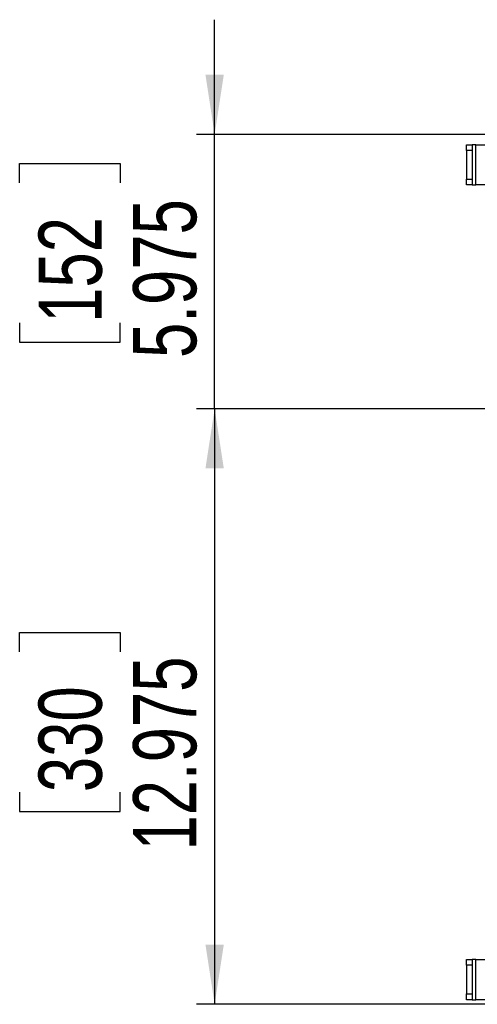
# Model space of a CAD drawing. Header units: inches. Extents: x 0.3 to 33.8, y 0.2 to 21.7.
# Tile 64 of 192: x 11 to 12, y 10.5 to 12.7. Entities that reach past the tile are written whole.
import ezdxf

# ---------------------------------------------------------------- set-up
doc = ezdxf.new("R2010")
doc.units = ezdxf.units.IN
doc.header["$MEASUREMENT"] = 0
doc.layers.add('BORDERS', color=7, linetype='Continuous')
doc.styles.add('SLDTEXTSTYLE0', font='TXT', dxfattribs={"width": 0.75})
doc.dimstyles.new('SLDDIMSTYLE1', dxfattribs={"dimtxt": 0.137795, "dimasz": 0.13, "dimexe": 0, "dimexo": 0.0625, "dimgap": 0.034449, "dimtad": 1, "dimdec": 3, "dimlfac": 10, "dimrnd": 1e-09, "dimzin": 12, "dimdsep": 46, "dimtxsty": 'SLDTEXTSTYLE0', "dimsah": 1, "dimcen": 0.09, "dimadec": 0, "dimazin": 3, "dimtfac": 1, "dimtdec": 3, "dimtmove": 0, "dimatfit": 0, "dimfxl": 0, "dimfrac": 2, "dimtolj": 1, "dimtzin": 12, "dimarcsym": 0})
doc.dimstyles.new('SLDDIMSTYLE2', dxfattribs={"dimtxt": 0.137795, "dimasz": 0.13, "dimexe": 0, "dimexo": 0.0625, "dimgap": 0.034449, "dimtad": 1, "dimdec": 3, "dimlfac": 10, "dimrnd": 1e-09, "dimzin": 12, "dimdsep": 46, "dimtxsty": 'SLDTEXTSTYLE0', "dimsah": 1, "dimcen": 0.09, "dimadec": 0, "dimazin": 3, "dimtfac": 1, "dimtdec": 3, "dimtofl": 0, "dimtmove": 0, "dimatfit": 3, "dimfxl": 0, "dimfrac": 2, "dimtolj": 1, "dimtzin": 12, "dimarcsym": 0})

# ---------------------------------------------------------------- blocks, each defined once
blk = doc.blocks.new('_D_1')
at = {"layer": 'BORDERS'}
for p, q in [((11.4014, 12.4022), (11.4014, 12.6522)), ((12.4737, 12.4022), (11.362, 12.4022)), ((11.4014, 11.8047), (11.4014, 12.4022)), ((10.9764, 12.2971), (10.9764, 12.3391)), ((10.9764, 12.3391), (11.1952, 12.3391)), ((11.1952, 12.3391), (11.1952, 12.2971)), ((10.9764, 11.9917), (10.9764, 11.9497)), ((11.1952, 11.9497), (11.1952, 11.9917)), ((10.9764, 11.9497), (11.1952, 11.9497)), ((12.6377, 11.8047), (11.362, 11.8047)), ((11.4014, 11.8047), (11.4014, 11.5547))]:
    blk.add_line(p, q, dxfattribs=at)
for points in [[(11.4014, 12.4022), (11.4214, 12.5322), (11.3814, 12.5322)], [(11.4014, 11.8047), (11.3814, 11.6747), (11.4214, 11.6747)]]:
    blk.add_solid(points, dxfattribs=at)
at = {"layer": 'BORDERS', "char_height": 0.1378, "attachment_point": 1, "rotation": 90, "style": 'SLDTEXTSTYLE0'}
for s, insert in [('5.975', (11.2237, 11.9153)), ('152', (11.0176, 11.9917))]:
    blk.add_mtext(s, dxfattribs=dict(at, insert=insert))
blk = doc.blocks.new('_D_2')
at = {"layer": 'BORDERS'}
for p, q in [((12.6377, 11.8047), (11.362, 11.8047)), ((11.4014, 11.8047), (11.4014, 10.5072)), ((10.9764, 11.2749), (10.9764, 11.3168)), ((10.9764, 11.3168), (11.1952, 11.3168)), ((11.1952, 11.3168), (11.1952, 11.2749)), ((10.9764, 10.9694), (10.9764, 10.9274)), ((11.1952, 10.9274), (11.1952, 10.9694)), ((10.9764, 10.9274), (11.1952, 10.9274)), ((11.9987, 10.5072), (11.362, 10.5072))]:
    blk.add_line(p, q, dxfattribs=at)
for points in [[(11.4014, 11.8047), (11.3814, 11.6747), (11.4214, 11.6747)], [(11.4014, 10.5072), (11.4214, 10.6372), (11.3814, 10.6372)]]:
    blk.add_solid(points, dxfattribs=at)
at = {"layer": 'BORDERS', "char_height": 0.1378, "attachment_point": 1, "rotation": 90, "style": 'SLDTEXTSTYLE0'}
for s, insert in [('12.975', (11.2237, 10.8421)), ('330', (11.0176, 10.9694))]:
    blk.add_mtext(s, dxfattribs=dict(at, insert=insert))

msp = doc.modelspace()

# ---------------------------------------------------------------- linework, layer by layer
at = {"color": 7, "linetype": 'Continuous', "lineweight": 25}
for p, q in [((11.95056, 12.37967), (11.96306, 12.37967)), ((11.95056, 12.36717), (11.95056, 12.37967)), ((11.96306, 12.37967), (11.96306, 12.36717)), ((11.97093, 12.37967), (11.96306, 12.37967)), ((11.97093, 12.29217), (11.97093, 12.37967)), ((11.97093, 12.37967), (12.50056, 12.37967)), ((11.95056, 12.36717), (11.95056, 12.30467)), ((11.96306, 12.36717), (11.95056, 12.36717)), ((11.96306, 12.36717), (11.96306, 12.30467)), ((11.95056, 12.29217), (11.95056, 12.30467)), ((11.95056, 12.30467), (11.96306, 12.30467)), ((11.96306, 12.29217), (11.95056, 12.29217)), ((11.96306, 12.30467), (11.96306, 12.29217)), ((11.96306, 12.29217), (11.97093, 12.29217)), ((12.00681, 12.29217), (11.97093, 12.29217)), ((11.95056, 10.60467), (11.96306, 10.60467)), ((11.95056, 10.59217), (11.95056, 10.60467)), ((11.96306, 10.60467), (11.96306, 10.59217)), ((11.97093, 10.60467), (11.96306, 10.60467)), ((11.97093, 10.51717), (11.97093, 10.60467)), ((11.97093, 10.60467), (12.83806, 10.60467)), ((11.95056, 10.59217), (11.95056, 10.52967)), ((11.96306, 10.59217), (11.95056, 10.59217)), ((11.96306, 10.59217), (11.96306, 10.52967)), ((11.95056, 10.52967), (11.96306, 10.52967)), ((11.95056, 10.51717), (11.95056, 10.52967)), ((11.96306, 10.51717), (11.95056, 10.51717)), ((11.96306, 10.52967), (11.96306, 10.51717)), ((11.96306, 10.51717), (11.97093, 10.51717)), ((12.00681, 10.51717), (11.97093, 10.51717))]:
    msp.add_line(p, q, dxfattribs=at)

# ---------------------------------------------------------------- dimensions: what is measured, and where the dimension line sits
at = {"layer": 'BORDERS'}
for base, p2, dimstyle, picture, middle in [((11.40137, 12.40217), (12.51306, 12.40217), 'SLDDIMSTYLE1', '_D_1', (11.40137, 12.14439)), ((11.40137, 10.50717), (12.03806, 10.50717), 'SLDDIMSTYLE2', '_D_2', (11.40137, 11.12214))]:
    dim = msp.add_linear_dim(base=base, p1=(12.67705, 11.80467), p2=p2, angle=90, dimstyle=dimstyle, dxfattribs=at)
    dim.commit()
    dim.dimension.update_dxf_attribs({"geometry": picture, "text_midpoint": middle, "dimtype": 160})

doc.saveas('drawing.dxf')
